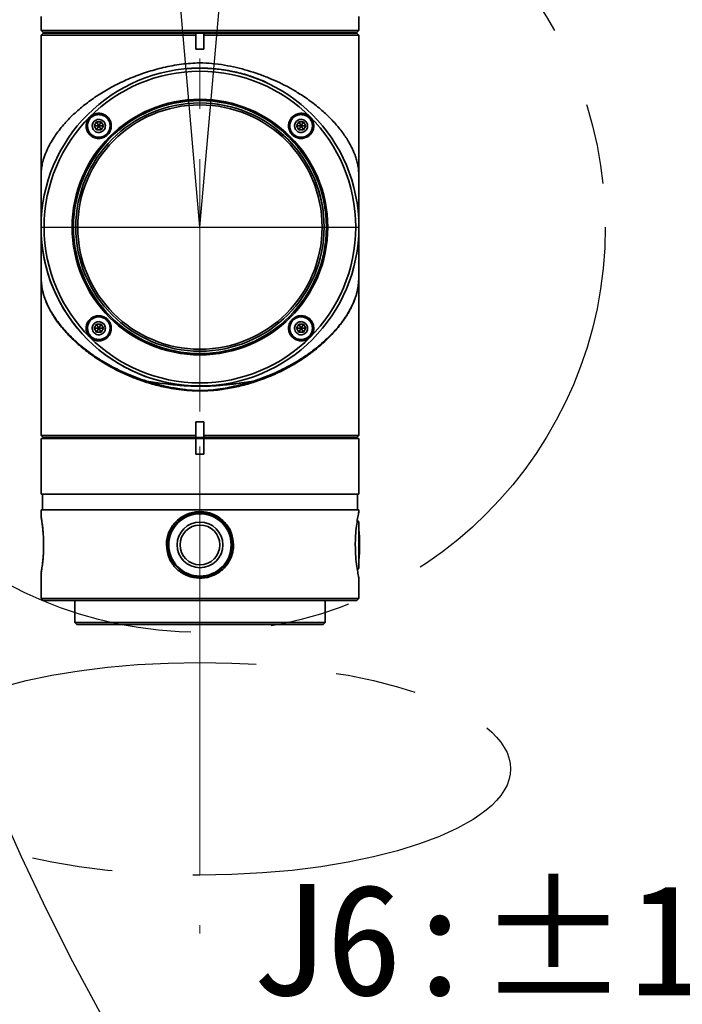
# Model space of a CAD drawing. Header units: millimetres. Extents: x -55 to 731, y 0 to 297.
# Tile 11 of 17: x 234 to 255, y 153 to 184. Entities that reach past the tile are written whole.
import ezdxf

# ---------------------------------------------------------------- set-up
doc = ezdxf.new("R2010")
doc.units = ezdxf.units.MM
doc.linetypes.add('CENTERX2', pattern=[20.32, 12.7, -2.54, 2.54, -2.54])
doc.layers.add('中心线层', color=6, linetype='CENTERX2', lineweight=25)
doc.layers.add('标注层', color=150, linetype='Continuous')
doc.styles.add('SLDTEXTSTYLE0', font='仿宋_GB2312')
doc.dimstyles.new('SLDDIMSTYLE1', dxfattribs={"dimtxt": 3.5, "dimasz": 4, "dimexe": 0, "dimexo": 0.0625, "dimgap": 0.875, "dimtad": 0, "dimtih": 1, "dimtoh": 1, "dimlfac": 8, "dimrnd": 1e-09, "dimzin": 12, "dimdsep": 46, "dimtxsty": 'SLDTEXTSTYLE0', "dimsah": 1, "dimcen": 0, "dimadec": 0, "dimazin": 3, "dimtfac": 1, "dimtdec": 3, "dimtofl": 0, "dimtmove": 0, "dimatfit": 3, "dimfxl": 0, "dimfrac": 2, "dimtolj": 1, "dimtzin": 12, "dimarcsym": 0})

# ---------------------------------------------------------------- blocks, each defined once
blk = doc.blocks.new('_D_3')
at = {"layer": '标注层'}
for p, q in [((359.978, 245.254), (374.01, 259.229)), ((374.01, 259.229), (387.027, 259.229))]:
    blk.add_line(p, q, dxfattribs=at)
blk.add_solid([(359.978, 245.254), (363.165, 247.723), (362.459, 248.431)], dxfattribs=at)
at = {"layer": '标注层', "char_height": 3.5, "attachment_point": 1, "style": 'SLDTEXTSTYLE0'}
for s, insert in [('%%c', (375.01, 263.74)), ('1244', (378.88, 263.74))]:
    blk.add_mtext(s, dxfattribs=dict(at, insert=insert))
blk = doc.blocks.new('SW_NOTE_22')
at = {"layer": '标注层', "color": 0, "insert": (0, 4.512), "char_height": 3.5, "attachment_point": 1, "style": 'SLDTEXTSTYLE0'}
blk.add_mtext('J6:±175°', dxfattribs=at)

msp = doc.modelspace()

# ---------------------------------------------------------------- linework, layer by layer
at = {"color": 7, "linetype": 'Continuous', "lineweight": 35}
for p, q in [((234.8875, 184.2662), (234.8875, 183.8291)), ((244.8844, 183.8291), (244.8844, 184.2662)), ((234.8875, 183.8291), (244.8844, 183.8291)), ((234.8875, 183.8291), (234.9109, 183.8056)), ((234.9109, 183.8056), (234.9499, 183.7666)), ((234.9499, 183.7409), (234.9109, 183.7019)), ((234.9499, 183.7666), (244.822, 183.7666)), ((234.9499, 183.7666), (234.9499, 183.7662)), ((234.9499, 183.7662), (244.822, 183.7662)), ((234.9499, 183.7412), (234.9499, 183.7409)), ((239.7665, 183.7412), (234.9499, 183.7412)), ((239.7665, 183.7409), (234.9499, 183.7409)), ((235.1985, 183.7662), (235.1985, 183.7412)), ((239.7603, 183.7019), (239.7665, 183.7409)), ((239.7665, 183.7409), (239.7665, 183.7412)), ((239.7665, 183.7412), (240.0054, 183.7412)), ((240.0054, 183.7412), (240.0054, 183.7409)), ((244.8235, 183.7412), (240.0054, 183.7412)), ((240.0054, 183.7409), (240.0116, 183.7019)), ((244.8235, 183.7409), (240.0054, 183.7409)), ((244.5735, 183.7412), (244.5735, 183.7662)), ((244.822, 183.7666), (244.861, 183.8056)), ((244.822, 183.7662), (244.822, 183.7666)), ((244.8235, 183.7409), (244.8235, 183.7412)), ((244.886, 183.6784), (244.8235, 183.7409)), ((244.861, 183.8056), (244.8844, 183.8291)), ((234.9109, 183.7019), (234.8875, 183.6784)), ((234.8875, 183.6784), (234.8875, 183.2412)), ((239.7603, 183.6784), (234.8875, 183.6784)), ((239.7603, 183.6784), (239.7603, 183.7019)), ((239.7603, 183.7019), (239.7603, 183.2412)), ((239.7603, 183.2412), (239.7603, 183.6784)), ((240.0116, 183.7019), (240.0116, 183.6784)), ((240.0116, 183.2412), (240.0116, 183.7019)), ((240.0116, 183.6784), (240.0116, 183.2412)), ((244.886, 183.6784), (240.0116, 183.6784)), ((244.886, 177.6412), (244.886, 183.6784)), ((234.8875, 183.3361), (234.8859, 183.3162)), ((234.8859, 183.3162), (234.8859, 183.2412)), ((234.886, 183.2412), (234.886, 177.9181)), ((234.8875, 183.2412), (234.886, 183.2412)), ((239.7603, 183.2412), (240.0116, 183.2412)), ((236.6318, 180.9482), (236.5596, 180.8232)), ((236.7761, 180.9482), (236.6318, 180.9482)), ((236.6318, 180.9482), (236.704, 180.8232)), ((236.7761, 180.9482), (236.704, 180.8232)), ((236.8483, 180.8232), (236.7761, 180.9482)), ((242.9958, 180.9482), (242.9236, 180.8232)), ((243.1401, 180.9482), (242.9958, 180.9482)), ((242.9958, 180.9482), (243.0679, 180.8232)), ((243.1401, 180.9482), (243.0679, 180.8232)), ((243.2123, 180.8232), (243.1401, 180.9482)), ((236.5596, 180.8232), (236.6318, 180.6982)), ((236.5596, 180.8232), (236.704, 180.8232)), ((236.704, 180.8232), (236.6318, 180.6982)), ((236.6318, 180.6982), (236.7761, 180.6982)), ((236.7761, 180.6982), (236.704, 180.8232)), ((236.8483, 180.8232), (236.704, 180.8232)), ((236.7761, 180.6982), (236.8483, 180.8232)), ((242.9236, 180.8232), (242.9958, 180.6982)), ((242.9236, 180.8232), (243.0679, 180.8232)), ((243.0679, 180.8232), (242.9958, 180.6982)), ((242.9958, 180.6982), (243.1401, 180.6982)), ((243.1401, 180.6982), (243.0679, 180.8232)), ((243.2123, 180.8232), (243.0679, 180.8232)), ((243.1401, 180.6982), (243.2123, 180.8232)), ((244.8852, 178.8498), (244.8851, 178.7324)), ((234.8873, 178.5374), (234.8873, 178.5372)), ((234.8873, 178.5163), (234.8873, 177.8736)), ((244.8846, 178.5374), (244.8846, 178.5372)), ((244.8846, 177.9267), (244.8846, 178.5374)), ((234.8873, 176.7453), (234.8873, 177.527)), ((234.8873, 177.5258), (234.8873, 176.7451)), ((244.8846, 177.7579), (244.8846, 177.7555)), ((244.8846, 176.7451), (244.8846, 177.5257)), ((244.8859, 171.0791), (244.8859, 177.6368)), ((234.8859, 177.1991), (234.8859, 171.0791)), ((234.8868, 176.5501), (234.8869, 176.5814)), ((234.8873, 176.7451), (234.8873, 176.7453)), ((244.8846, 176.7451), (244.8846, 176.7453)), ((234.8867, 176.4327), (234.8868, 176.5501)), ((244.8851, 176.546), (244.8852, 176.4323)), ((236.6318, 174.5843), (236.5596, 174.4593)), ((236.5596, 174.4593), (236.6318, 174.3343)), ((236.5596, 174.4593), (236.704, 174.4593)), ((236.7761, 174.5843), (236.6318, 174.5843)), ((236.6318, 174.5843), (236.704, 174.4593)), ((236.704, 174.4593), (236.6318, 174.3343)), ((236.7761, 174.5843), (236.704, 174.4593)), ((236.7761, 174.3343), (236.704, 174.4593)), ((236.8483, 174.4593), (236.704, 174.4593)), ((236.8483, 174.4593), (236.7761, 174.5843)), ((236.7761, 174.3343), (236.8483, 174.4593)), ((242.9958, 174.5843), (242.9236, 174.4593)), ((242.9236, 174.4593), (242.9958, 174.3343)), ((242.9236, 174.4593), (243.0679, 174.4593)), ((243.1401, 174.5843), (242.9958, 174.5843)), ((242.9958, 174.5843), (243.0679, 174.4593)), ((243.0679, 174.4593), (242.9958, 174.3343)), ((243.1401, 174.5843), (243.0679, 174.4593)), ((243.1401, 174.3343), (243.0679, 174.4593)), ((243.2123, 174.4593), (243.0679, 174.4593)), ((243.2123, 174.4593), (243.1401, 174.5843)), ((243.1401, 174.3343), (243.2123, 174.4593)), ((236.6318, 174.3343), (236.7761, 174.3343)), ((242.9958, 174.3343), (243.1401, 174.3343)), ((240.0116, 171.5162), (239.7603, 171.5162)), ((239.7603, 171.0791), (239.7603, 171.5162)), ((240.0116, 171.5162), (240.0116, 171.0791)), ((234.8859, 171.0791), (234.9484, 171.0166)), ((234.8859, 171.0791), (239.7603, 171.0791)), ((234.9484, 171.0166), (234.9484, 171.0162)), ((234.9484, 171.0166), (239.7665, 171.0166)), ((239.7665, 171.0162), (234.9484, 171.0162)), ((235.1984, 171.0162), (235.1984, 170.9912)), ((239.7603, 171.0556), (239.7603, 171.0791)), ((239.7665, 171.0166), (239.7603, 171.0556)), ((239.7665, 171.0162), (239.7665, 171.0166)), ((240.0054, 171.0162), (239.7665, 171.0162)), ((240.0116, 171.0556), (240.0054, 171.0166)), ((240.0054, 171.0166), (244.8234, 171.0166)), ((240.0054, 171.0166), (240.0054, 171.0162)), ((240.0054, 171.0162), (244.8234, 171.0162)), ((240.0116, 171.0791), (244.8859, 171.0791)), ((240.0116, 171.0791), (240.0116, 171.0556)), ((244.5734, 170.9912), (244.5734, 171.0162)), ((244.8234, 171.0166), (244.8859, 171.0791)), ((244.8234, 171.0162), (244.8234, 171.0166)), ((234.8859, 170.9912), (234.8859, 169.2412)), ((239.7612, 170.9912), (234.8859, 170.9912)), ((239.7612, 170.4912), (239.7612, 170.9912)), ((240.0112, 170.9912), (239.7612, 170.9912)), ((240.0112, 170.9912), (240.0112, 170.4912)), ((244.8859, 170.9912), (240.0112, 170.9912)), ((244.8859, 169.2412), (244.8859, 170.9912)), ((240.0112, 170.4912), (239.7612, 170.4912)), ((234.8859, 169.2412), (244.8859, 169.2412)), ((234.9297, 169.2412), (234.9297, 168.7412)), ((244.8422, 168.7412), (244.8422, 169.2412)), ((234.8859, 168.7412), (234.8859, 168.537)), ((234.8859, 168.7412), (244.8859, 168.7412)), ((239.8862, 168.6225), (239.8862, 168.6225)), ((244.8859, 168.6737), (244.8859, 168.7412)), ((244.8813, 168.36), (244.837, 168.4221)), ((238.88, 167.6423), (238.8284, 167.6424)), ((238.88, 167.6412), (238.88, 167.6423)), ((240.9441, 167.6412), (240.8925, 167.6412)), ((234.8859, 166.7457), (234.8859, 165.9537)), ((244.8373, 166.8609), (244.8813, 166.9225)), ((239.8862, 166.66), (239.8862, 166.66)), ((244.8859, 165.9537), (244.8859, 166.6089)), ((234.8859, 165.9537), (234.9484, 165.8912)), ((234.8859, 165.9537), (244.8859, 165.9537)), ((234.9484, 165.8912), (237.3802, 165.8912)), ((235.9485, 165.8912), (235.9485, 165.2037)), ((237.3802, 165.8912), (244.8234, 165.8912)), ((243.8234, 165.2037), (243.8234, 165.8912)), ((244.8234, 165.8912), (244.8859, 165.9537)), ((235.9485, 165.2037), (236.0109, 165.1412)), ((235.9485, 165.2037), (237.8877, 165.2037)), ((243.7609, 165.1412), (236.0109, 165.1412)), ((237.8877, 165.2037), (243.8234, 165.2037)), ((243.7609, 165.1412), (243.8234, 165.2037))]:
    msp.add_line(p, q, dxfattribs=at)
at = {"color": 8, "linetype": 'Continuous', "lineweight": 35}
for p, q in [((234.8875, 183.3162), (234.8859, 183.3162)), ((244.8846, 177.5269), (244.8846, 176.7453))]:
    msp.add_line(p, q, dxfattribs=at)
at = {"color": 7, "linetype": 'Continuous', "lineweight": 35, "flags": 128}
msp.add_lwpolyline([(244.8813, 166.9225), (244.8813, 166.9352), (244.8814, 166.9909), (244.8814, 167.0874), (244.8814, 167.2188), (244.8814, 167.3767), (244.8814, 167.5512), (244.8814, 167.7313), (244.8814, 167.9058), (244.8814, 168.0637), (244.8814, 168.1951), (244.8814, 168.2916), (244.8813, 168.3473), (244.8813, 168.36)], dxfattribs=at)
at = {"color": 7, "linetype": 'Continuous', "lineweight": 35}
for centre, radius in [((239.8859, 177.6412), 5), ((239.8859, 177.6412), 4.9024), ((239.8859, 177.6412), 4.0205), ((239.8859, 177.6412), 3.9791), ((239.8859, 177.6412), 3.9063), ((239.8859, 177.6412), 3.8438), ((239.8862, 167.6412), 0.9813), ((239.8862, 167.6412), 0.7188), ((239.8862, 167.6412), 0.6247)]:
    msp.add_circle(centre, radius, dxfattribs=at)
for centre, radius, start, end in [((239.8859, 177.6412), 5, 90, 179.99995), ((239.8859, 177.6412), 3.9063, 359.99995, 90), ((239.8859, 177.6412), 3.8438, 90, 270), ((243.0679, 180.8232), 0.375, 270, 359.99995), ((239.8859, 177.6412), 5, 179.99995, 270), ((239.8859, 177.6412), 3.9063, 270, 359.99995), ((236.704, 174.4593), 0.375, 270, 359.99995), ((243.0679, 174.4593), 0.375, 270, 359.99995), ((239.8862, 167.6412), 0.9813, 90, 179.97265), ((239.8862, 167.6412), 1.0063, 270, 90), ((239.8862, 167.6412), 0.6247, 90, 270), ((239.9063, 167.6412), 5, 354.26803, 5.73197), ((239.8862, 167.6412), 0.9813, 179.97265, 270)]:
    msp.add_arc(centre, radius, start, end, dxfattribs=at)
for points, knots in [([(239.8859, 182.809), (239.6902, 182.7984), (239.2985, 182.7773), (238.7347, 182.6672), (238.1942, 182.5163), (237.6863, 182.3279), (237.2108, 182.1058), (236.7776, 181.859), (236.3861, 181.5927), (236.0891, 181.3526), (235.8671, 181.148), (235.7056, 180.9839), (235.5547, 180.8137), (235.4182, 180.6419), (235.2891, 180.4585), (235.1847, 180.2869), (235.1066, 180.1372), (235.0548, 180.0245), (235.0115, 179.919), (234.9741, 179.8133), (234.9373, 179.6852), (234.9074, 179.5425), (234.8937, 179.4116), (234.8894, 179.2965), (234.8875, 179.216), (234.8863, 179.0547), (234.8864, 178.8579), (234.8867, 178.6637), (234.8871, 178.5671), (234.8873, 178.5163)], [0, 0, 0, 0, 0.0628988, 0.1258166, 0.1865105, 0.2500166, 0.3125322, 0.3751641, 0.4378504, 0.5004356, 0.5353693, 0.5706245, 0.6052506, 0.6426169, 0.6780348, 0.7195404, 0.7492198, 0.7714017, 0.7902981, 0.8159705, 0.838615, 0.8715996, 0.9057762, 0.9139104, 0.9214925, 0.9371606, 0.968525, 0.9834459, 1, 1, 1, 1]), ([(244.8846, 178.5164), (244.8849, 178.6269), (244.8855, 178.8185), (244.8855, 179.0408), (244.8847, 179.1665), (244.8837, 179.2551), (244.8799, 179.3891), (244.8664, 179.5278), (244.8368, 179.678), (244.7931, 179.8307), (244.7377, 179.9787), (244.6477, 180.1776), (244.5096, 180.4245), (244.2884, 180.734), (244.0266, 181.0315), (243.7679, 181.2774), (243.5469, 181.4625), (243.3621, 181.6041), (243.1755, 181.7355), (242.9546, 181.8787), (242.6953, 182.0299), (242.3938, 182.1847), (242.0763, 182.3272), (241.7419, 182.4562), (241.3899, 182.5697), (241.0302, 182.6653), (240.6535, 182.7398), (240.2703, 182.7949), (240.0101, 182.8044), (239.8859, 182.809)], [0, 0, 0, 0, 0.0359986, 0.0623548, 0.0703254, 0.0780352, 0.0937118, 0.1250438, 0.1563686, 0.187722, 0.2220957, 0.2503067, 0.3129269, 0.3752518, 0.4430077, 0.5001231, 0.53362, 0.5656396, 0.5961877, 0.6252715, 0.6686655, 0.7101663, 0.7498153, 0.7928815, 0.8346303, 0.8751463, 0.9164069, 0.9601345, 1, 1, 1, 1]), ([(239.4365, 182.6189), (239.4733, 182.6235), (239.5488, 182.633), (239.6621, 182.6375), (239.7717, 182.6414), (239.8766, 182.6425), (239.9815, 182.6417), (240.0914, 182.6386), (240.171, 182.6346), (240.2444, 182.63), (240.3607, 182.6217), (240.5359, 182.6032), (240.7369, 182.5731), (240.9401, 182.5353), (241.1641, 182.4829), (241.3609, 182.4283), (241.4726, 182.389), (241.503, 182.3783)], [0, 0, 0, 0, 0.05292748, 0.10836359, 0.15999941, 0.2078783, 0.25633676, 0.30804354, 0.36303976, 0.36908396, 0.41221303, 0.52834642, 0.61940599, 0.70276944, 0.82542225, 0.95259414, 1, 1, 1, 1]), ([(236.4216, 181.1057), (236.4084, 181.0913), (236.3686, 181.0478), (236.3206, 180.9552), (236.2981, 180.8287), (236.3191, 180.6966), (236.3829, 180.5775), (236.484, 180.4851), (236.6115, 180.4317), (236.7499, 180.4246), (236.8795, 180.4638), (236.9677, 180.5276), (237.0338, 180.6042), (237.0825, 180.6958), (237.1048, 180.8221), (237.0843, 180.9538), (237.0206, 181.0734), (236.9191, 181.1662), (236.791, 181.2198), (236.6534, 181.2262), (236.5222, 181.189), (236.4544, 181.1329), (236.4216, 181.1057)], [0, 0, 0, 0, 0.0233084, 0.0703341, 0.1225597, 0.1755303, 0.2295907, 0.28467, 0.3402672, 0.3955342, 0.4496527, 0.5000107, 0.5233189, 0.5703521, 0.6223139, 0.6753913, 0.7298481, 0.7852603, 0.840811, 0.8956871, 0.9494465, 1, 1, 1, 1]), ([(236.9691, 180.5581), (236.9548, 180.545), (236.9117, 180.5057), (236.8211, 180.4605), (236.6999, 180.4414), (236.5757, 180.4634), (236.4635, 180.526), (236.3772, 180.6242), (236.3291, 180.7469), (236.3255, 180.8781), (236.3644, 180.997), (236.4242, 181.0779), (236.4969, 181.1401), (236.5868, 181.1863), (236.7088, 181.2051), (236.8332, 181.1828), (236.9448, 181.1201), (237.0305, 181.0224), (237.0789, 180.9), (237.0822, 180.7689), (237.0447, 180.6481), (236.993, 180.5865), (236.9691, 180.5581)], [0, 0, 0, 0, 0.0243481, 0.0735199, 0.1252764, 0.1783694, 0.2330313, 0.2887438, 0.3445488, 0.3995275, 0.4532065, 0.5000007, 0.5243471, 0.5735116, 0.6255555, 0.6784959, 0.7326844, 0.7880253, 0.8439143, 0.8993656, 0.9534474, 1, 1, 1, 1]), ([(236.704, 181.1795), (236.7288, 181.1779), (236.7936, 181.1739), (236.8928, 181.133), (236.9848, 181.0535), (237.0451, 180.9474), (237.067, 180.8275), (237.048, 180.7071), (236.9901, 180.5998), (236.9001, 180.5177), (236.7993, 180.4749), (236.7068, 180.4641), (236.6143, 180.4738), (236.5151, 180.5131), (236.4232, 180.5931), (236.3628, 180.699), (236.3409, 180.8189), (236.36, 180.9393), (236.4178, 181.0468), (236.5079, 181.1284), (236.6087, 181.1729), (236.6763, 181.1776), (236.704, 181.1795)], [0, 0, 0, 0, 0.0334238, 0.0870987, 0.1407711, 0.1944445, 0.2481187, 0.301792, 0.3554649, 0.4091397, 0.4628134, 0.5000007, 0.5334245, 0.5870962, 0.6407715, 0.6944449, 0.7481186, 0.8017924, 0.8554669, 0.9091392, 0.9628128, 1, 1, 1, 1]), ([(236.704, 181.0295), (236.7272, 181.0272), (236.7735, 181.0226), (236.8353, 180.9871), (236.8822, 180.9347), (236.909, 180.8694), (236.9128, 180.7989), (236.8929, 180.7312), (236.8518, 180.6738), (236.794, 180.6333), (236.7415, 180.6186), (236.6881, 180.6158), (236.6344, 180.6249), (236.5727, 180.6591), (236.5257, 180.7118), (236.4989, 180.7771), (236.4952, 180.8476), (236.515, 180.9153), (236.5562, 180.9727), (236.6139, 181.013), (236.6664, 181.0283), (236.6967, 181.0292), (236.704, 181.0295)], [0, 0, 0, 0, 0.0536863, 0.1073728, 0.161058, 0.2147449, 0.2684315, 0.3221175, 0.3758021, 0.4294908, 0.4831753, 0.5000006, 0.5536867, 0.6073736, 0.6610588, 0.7147457, 0.7684316, 0.8221183, 0.8758063, 0.9294902, 0.9831747, 1, 1, 1, 1]), ([(242.8111, 181.1253), (242.7972, 181.1122), (242.7555, 181.0728), (242.7002, 180.9842), (242.6675, 180.857), (242.6808, 180.7194), (242.7388, 180.5959), (242.8326, 180.5001), (242.9509, 180.4407), (243.0817, 180.4225), (243.1912, 180.4438), (243.2621, 180.4776), (243.3012, 180.503), (243.3347, 180.5293), (243.384, 180.5782), (243.4403, 180.6658), (243.4731, 180.7931), (243.4603, 180.9303), (243.4031, 181.0539), (243.3096, 181.1503), (243.1907, 181.2106), (243.0594, 181.2285), (242.9241, 181.2044), (242.8497, 181.1523), (242.8111, 181.1253)], [0, 0, 0, 0, 0.0232963, 0.0702459, 0.1257895, 0.1806375, 0.2341205, 0.286272, 0.3378401, 0.3898552, 0.4430786, 0.4711419, 0.4855577, 0.5000861, 0.5233807, 0.5703343, 0.6256297, 0.6800574, 0.733331, 0.7856828, 0.8376626, 0.8899123, 0.9429798, 1, 1, 1, 1]), ([(243.3331, 180.5581), (243.3263, 180.5516), (243.3059, 180.5321), (243.2524, 180.493), (243.1596, 180.4526), (243.0337, 180.4422), (242.9078, 180.4761), (242.8023, 180.5487), (242.7279, 180.6498), (242.6902, 180.7684), (242.6925, 180.8936), (242.733, 181.0044), (242.7846, 181.072), (242.8295, 181.1137), (242.8824, 181.153), (242.9752, 181.1935), (243.1008, 181.2043), (243.2265, 181.1711), (243.3323, 181.099), (243.4076, 180.9977), (243.4459, 180.8781), (243.443, 180.7527), (243.4036, 180.6406), (243.3549, 180.5835), (243.3331, 180.5581)], [0, 0, 0, 0, 0.0121649, 0.0364951, 0.0855657, 0.1410955, 0.1954196, 0.2480743, 0.2995321, 0.3508985, 0.4032666, 0.4571978, 0.5005111, 0.5121766, 0.5365067, 0.5855853, 0.6406731, 0.694567, 0.7472083, 0.7990698, 0.8508637, 0.9032934, 0.9568575, 1, 1, 1, 1]), ([(243.0679, 181.1795), (243.0928, 181.1779), (243.1576, 181.1739), (243.2568, 181.133), (243.3487, 181.0535), (243.4091, 180.9474), (243.431, 180.8275), (243.4119, 180.7071), (243.3541, 180.5998), (243.264, 180.5177), (243.1632, 180.4749), (243.0707, 180.4641), (242.9783, 180.4738), (242.8791, 180.5131), (242.7871, 180.5931), (242.7268, 180.699), (242.7049, 180.8189), (242.7239, 180.9393), (242.7818, 181.0468), (242.8718, 181.1284), (242.9726, 181.1729), (243.0403, 181.1776), (243.0679, 181.1795)], [0, 0, 0, 0, 0.0334238, 0.0870973, 0.140771, 0.1944445, 0.2481182, 0.301792, 0.3554657, 0.4091393, 0.462813, 0.5000003, 0.5334241, 0.5870976, 0.6407713, 0.6944448, 0.7481182, 0.8017917, 0.8554654, 0.909139, 0.9628128, 1, 1, 1, 1]), ([(243.0679, 181.0295), (243.0911, 181.0272), (243.1375, 181.0226), (243.1992, 180.9871), (243.2462, 180.9347), (243.273, 180.8693), (243.2767, 180.7989), (243.2569, 180.7311), (243.2157, 180.6738), (243.158, 180.6333), (243.1055, 180.6186), (243.0521, 180.6158), (242.9983, 180.6249), (242.9366, 180.6591), (242.8897, 180.7118), (242.8629, 180.7771), (242.8591, 180.8476), (242.879, 180.9153), (242.9201, 180.9727), (242.9779, 181.013), (243.0304, 181.0283), (243.0607, 181.0292), (243.0679, 181.0295)], [0, 0, 0, 0, 0.0536861, 0.1073724, 0.1610594, 0.214745, 0.2684309, 0.3221175, 0.3758053, 0.4294914, 0.4831757, 0.500001, 0.5536871, 0.6073734, 0.6610604, 0.714746, 0.7684318, 0.8221183, 0.8758044, 0.9294905, 0.9831776, 1, 1, 1, 1]), ([(234.8884, 179.2557), (234.8884, 179.2413), (234.8884, 179.0553), (234.8884, 178.7167), (234.8882, 178.3036), (234.8881, 177.9848), (234.888, 177.87), (234.8879, 177.8132)], [0, 0, 0, 0, 0.0218132, 0.2818454, 0.5287919, 0.7670838, 1, 1, 1, 1]), ([(244.884, 177.7835), (244.8839, 177.8085), (244.8838, 177.8577), (244.8837, 177.9876), (244.8836, 178.1351), (244.8834, 178.3233), (244.8834, 178.5207), (244.8834, 178.7334), (244.8834, 178.9358), (244.8834, 179.1163), (244.8834, 179.2317), (244.8834, 179.2578)], [0, 0, 0, 0, 0.1370624, 0.2699086, 0.3875087, 0.4904719, 0.6529667, 0.7353873, 0.8361478, 0.9629449, 1, 1, 1, 1]), ([(234.8872, 178.5738), (234.8871, 178.6012), (234.887, 178.6303), (234.8869, 178.6597), (234.8869, 178.6614)], [0, 0, 0, 0, 0.9435674, 1, 1, 1, 1]), ([(234.8873, 178.5354), (234.8873, 178.5359), (234.8873, 178.5365), (234.8873, 178.5371), (234.8873, 178.5373), (234.8873, 178.5374)], [0, 0, 0, 0, 0.6025397, 0.8224707, 1, 1, 1, 1]), ([(234.8873, 177.8736), (234.8873, 177.9362), (234.8873, 178.0967), (234.8873, 178.3574), (234.8873, 178.5163)], [0, 0, 0, 0, 0.39014542, 1, 1, 1, 1]), ([(244.8846, 177.7595), (244.8846, 177.8555), (244.8846, 178.0468), (244.8846, 178.3602), (244.8846, 178.5164)], [0, 0, 0, 0, 0.5017736, 1, 1, 1, 1]), ([(244.8846, 177.7579), (244.8846, 177.7581), (244.8846, 177.7584), (244.8846, 177.759), (244.8846, 177.7593), (244.8846, 177.7595)], [0, 0, 0, 0, 0.1837389, 0.4064767, 1, 1, 1, 1]), ([(234.8961, 177.2145), (234.8949, 177.2077), (234.8922, 177.192), (234.8906, 177.0696), (234.8897, 176.8911), (234.8893, 176.6868), (234.889, 176.4902), (234.8889, 176.2856), (234.8889, 176.1433), (234.8889, 176.0832)], [0, 0, 0, 0, 0.1316937, 0.2993346, 0.5045875, 0.6229805, 0.7528436, 0.8954925, 1, 1, 1, 1]), ([(244.883, 176.0788), (244.883, 176.2001), (244.8831, 176.4481), (244.8832, 176.7647), (244.8832, 177.0107), (244.8833, 177.1815), (244.8831, 177.2904), (244.8826, 177.3299), (244.8813, 177.3218), (244.8811, 177.3207)], [0, 0, 0, 0, 0.2077987, 0.4250034, 0.6060844, 0.7527388, 0.8715434, 0.9809444, 1, 1, 1, 1]), ([(234.8873, 176.7471), (234.8871, 176.6685), (234.8866, 176.5111), (234.8867, 176.3097), (234.8877, 176.1555), (234.89, 176.0157), (234.8981, 175.8592), (234.9201, 175.6997), (234.9591, 175.533), (235.017, 175.3587), (235.0932, 175.1823), (235.1977, 174.9821), (235.3247, 174.7795), (235.4766, 174.5752), (235.635, 174.3874), (235.8046, 174.2081), (235.9904, 174.0326), (236.1763, 173.8739), (236.3591, 173.7317), (236.5356, 173.6055), (236.7471, 173.4656), (236.993, 173.3184), (237.2836, 173.165), (237.5766, 173.029), (237.8848, 172.9026), (238.1031, 172.8292), (238.2129, 172.7923)], [0, 0, 0, 0, 0.0316065, 0.0632812, 0.0791756, 0.0949646, 0.1263761, 0.1669736, 0.2071683, 0.2517568, 0.3016927, 0.3435648, 0.4056449, 0.4576848, 0.5016723, 0.5522266, 0.5992021, 0.6425957, 0.6824282, 0.7187388, 0.7515768, 0.8067763, 0.8549768, 0.9027461, 0.9510988, 1, 1, 1, 1]), ([(237.9844, 172.8302), (237.8582, 172.8782), (237.5986, 172.977), (237.238, 173.1497), (236.8899, 173.3425), (236.6089, 173.5231), (236.3782, 173.6893), (236.1926, 173.8352), (236.0208, 173.983), (235.8613, 174.1329), (235.7129, 174.285), (235.5903, 174.4235), (235.489, 174.5479), (235.4051, 174.6581), (235.3184, 174.7819), (235.2274, 174.9251), (235.1561, 175.0528), (235.1045, 175.1568), (235.0528, 175.2684), (235.0015, 175.3979), (234.9583, 175.538), (234.9303, 175.6536), (234.9095, 175.7695), (234.8951, 175.9036), (234.8893, 176.0439), (234.8874, 176.1802), (234.8867, 176.3189), (234.8866, 176.5107), (234.887, 176.6612), (234.8873, 176.7453)], [0, 0, 0, 0, 0.0599772, 0.1233952, 0.1847403, 0.2502928, 0.2896229, 0.3313308, 0.3754239, 0.4134964, 0.4546012, 0.4987403, 0.5244011, 0.5535257, 0.5861152, 0.6221689, 0.6664536, 0.6866925, 0.7040608, 0.7549142, 0.7892321, 0.8147269, 0.8445474, 0.8758578, 0.906638, 0.921804, 0.9375569, 0.9651269, 1, 1, 1, 1]), ([(234.8869, 176.5814), (234.8869, 176.5923), (234.8869, 176.6354), (234.8871, 176.678), (234.8872, 176.7098)], [0, 0, 0, 0, 0.2516692, 1, 1, 1, 1]), ([(234.8873, 176.7451), (234.8873, 176.7452), (234.8873, 176.7454), (234.8873, 176.746), (234.8873, 176.7466), (234.8873, 176.7471)], [0, 0, 0, 0, 0.1835817, 0.4064885, 1, 1, 1, 1]), ([(241.559, 172.7922), (241.6575, 172.8252), (241.8718, 172.8968), (242.1822, 173.0229), (242.4866, 173.1641), (242.7816, 173.32), (243.0711, 173.4934), (243.3702, 173.6972), (243.6441, 173.9114), (243.9075, 174.1471), (244.0995, 174.3454), (244.2436, 174.5136), (244.3333, 174.6268), (244.421, 174.7461), (244.5131, 174.8833), (244.5888, 175.0116), (244.6527, 175.1328), (244.7028, 175.2374), (244.7608, 175.3771), (244.8112, 175.5274), (244.8507, 175.6939), (244.8699, 175.8299), (244.8786, 175.951), (244.8822, 176.0419), (244.8842, 176.1472), (244.8852, 176.3026), (244.8853, 176.5071), (244.8848, 176.667), (244.8846, 176.7471)], [0, 0, 0, 0, 0.043852, 0.0953495, 0.1455405, 0.1936705, 0.2488953, 0.3060496, 0.3725661, 0.4285105, 0.497398, 0.5295097, 0.559822, 0.585297, 0.6219207, 0.6656466, 0.6839895, 0.7151646, 0.7463201, 0.7919501, 0.8312538, 0.8718783, 0.8877301, 0.9036869, 0.919703, 0.9356945, 0.9678093, 1, 1, 1, 1]), ([(244.8846, 176.7453), (244.8848, 176.6862), (244.8852, 176.5762), (244.8852, 176.4216), (244.8851, 176.2886), (244.8844, 176.1721), (244.883, 176.0714), (244.88, 175.9807), (244.8753, 175.899), (244.8679, 175.8202), (244.858, 175.7471), (244.8459, 175.6786), (244.8327, 175.6167), (244.8173, 175.5548), (244.7982, 175.4877), (244.7667, 175.3911), (244.7268, 175.2877), (244.6857, 175.1956), (244.6529, 175.1273), (244.6147, 175.052), (244.5605, 174.9539), (244.493, 174.843), (244.4203, 174.7336), (244.3453, 174.6294), (244.271, 174.5331), (244.1541, 174.3903), (243.9885, 174.2081), (243.7488, 173.9781), (243.4883, 173.7594), (243.1607, 173.5184), (242.7689, 173.2736), (242.3002, 173.0292), (241.9573, 172.8961), (241.7874, 172.8302)], [0, 0, 0, 0, 0.0245536, 0.0456369, 0.0634939, 0.0792029, 0.0948603, 0.1095137, 0.1261886, 0.1429343, 0.1613591, 0.1780266, 0.1938909, 0.2085828, 0.2261241, 0.2465153, 0.2848914, 0.3080687, 0.3194581, 0.3388894, 0.3673944, 0.396717, 0.4262149, 0.4536879, 0.4791362, 0.5025598, 0.5673105, 0.6253978, 0.6908817, 0.7515707, 0.8362196, 0.9188762, 1, 1, 1, 1]), ([(244.8847, 176.7098), (244.8848, 176.6778), (244.885, 176.6235), (244.8851, 176.5685), (244.8851, 176.546)], [0, 0, 0, 0, 0.5908406, 1, 1, 1, 1]), ([(236.4018, 174.716), (236.39, 174.7011), (236.3544, 174.656), (236.3124, 174.5604), (236.2984, 174.4302), (236.331, 174.2968), (236.4049, 174.1835), (236.5107, 174.1016), (236.6366, 174.0588), (236.7697, 174.0591), (236.8761, 174.0962), (236.942, 174.1404), (236.973, 174.1678), (236.9899, 174.1849), (237.0107, 174.208), (237.0486, 174.259), (237.0911, 174.354), (237.1045, 174.4847), (237.0715, 174.6183), (236.9969, 174.7314), (236.8913, 174.8124), (236.7662, 174.8549), (236.6341, 174.8542), (236.5032, 174.8113), (236.4363, 174.7485), (236.4018, 174.716)], [0, 0, 0, 0, 0.0232953, 0.070254, 0.1251952, 0.1791272, 0.2319557, 0.2840706, 0.3360867, 0.3886285, 0.4421517, 0.4706678, 0.4853298, 0.4927149, 0.5001143, 0.5234075, 0.5703604, 0.6256746, 0.6799896, 0.7328532, 0.7846338, 0.8362751, 0.8887371, 0.9425593, 1, 1, 1, 1]), ([(236.9691, 174.1941), (236.9552, 174.1814), (236.9133, 174.1432), (236.8229, 174.0969), (236.6986, 174.0767), (236.5704, 174.1011), (236.4595, 174.1657), (236.3771, 174.2618), (236.3308, 174.3785), (236.3247, 174.504), (236.3574, 174.6168), (236.4038, 174.6873), (236.4452, 174.7318), (236.4952, 174.7748), (236.5848, 174.8219), (236.7096, 174.8418), (236.8381, 174.8173), (236.9491, 174.7523), (237.0309, 174.6564), (237.0769, 174.5407), (237.0834, 174.4159), (237.0512, 174.3031), (237.0073, 174.236), (236.979, 174.2042), (236.9724, 174.1975), (236.9691, 174.1941)], [0, 0, 0, 0, 0.0243291, 0.0734058, 0.1287091, 0.1828863, 0.2357606, 0.2877301, 0.3394776, 0.3917236, 0.4450266, 0.4877712, 0.4994867, 0.5238166, 0.572885, 0.6285793, 0.6832408, 0.7362467, 0.7878827, 0.8391653, 0.8912448, 0.9448282, 0.9878331, 0.9939123, 1, 1, 1, 1]), ([(236.704, 174.8155), (236.7288, 174.814), (236.7936, 174.8099), (236.8928, 174.769), (236.9848, 174.6895), (237.0451, 174.5835), (237.067, 174.4636), (237.048, 174.3432), (236.9901, 174.2358), (236.9001, 174.1537), (236.7993, 174.1109), (236.7068, 174.1001), (236.6143, 174.1098), (236.5151, 174.1491), (236.4232, 174.2291), (236.3628, 174.335), (236.3409, 174.455), (236.36, 174.5754), (236.4178, 174.6828), (236.5079, 174.7644), (236.6087, 174.8089), (236.6763, 174.8136), (236.704, 174.8155)], [0, 0, 0, 0, 0.0334238, 0.0870985, 0.1407715, 0.1944448, 0.2481185, 0.3017918, 0.3554651, 0.4091396, 0.4628133, 0.5000004, 0.5334243, 0.5870989, 0.6407714, 0.6944447, 0.7481193, 0.8017926, 0.8554667, 0.9091392, 0.9628128, 1, 1, 1, 1]), ([(242.7904, 174.7368), (242.7773, 174.7224), (242.7375, 174.6789), (242.6896, 174.5865), (242.667, 174.4605), (242.6876, 174.3287), (242.7513, 174.2091), (242.8528, 174.1162), (242.9808, 174.0628), (243.1189, 174.0559), (243.2483, 174.0949), (243.3365, 174.1586), (243.4027, 174.2353), (243.4515, 174.3271), (243.4737, 174.4539), (243.4528, 174.5859), (243.389, 174.705), (243.2879, 174.7973), (243.1602, 174.8509), (243.0224, 174.8575), (242.891, 174.8201), (242.8231, 174.7639), (242.7904, 174.7368)], [0, 0, 0, 0, 0.0233095, 0.0703418, 0.1223042, 0.1753809, 0.2298381, 0.2852521, 0.3408027, 0.3956774, 0.4494355, 0.5000011, 0.5233095, 0.5703354, 0.6225604, 0.6755322, 0.7295911, 0.7846724, 0.8402682, 0.895535, 0.9496546, 1, 1, 1, 1]), ([(243.3331, 174.1941), (243.3188, 174.1811), (243.2756, 174.1418), (243.1848, 174.0964), (243.0631, 174.0774), (242.9387, 174.0998), (242.8271, 174.1624), (242.7414, 174.2601), (242.6931, 174.3824), (242.6893, 174.5139), (242.7284, 174.6331), (242.7883, 174.714), (242.8608, 174.7761), (242.9505, 174.8222), (243.072, 174.841), (243.1962, 174.8192), (243.3084, 174.7565), (243.3946, 174.6583), (243.4429, 174.5356), (243.4461, 174.4048), (243.4087, 174.2842), (243.3571, 174.2227), (243.3331, 174.1941)], [0, 0, 0, 0, 0.0243466, 0.0735112, 0.1255552, 0.1784942, 0.2326841, 0.2880251, 0.3439137, 0.3993654, 0.4534478, 0.4999876, 0.5243355, 0.5735088, 0.6252644, 0.6783567, 0.7330184, 0.7887309, 0.8445352, 0.8995146, 0.9531947, 1, 1, 1, 1]), ([(243.0679, 174.8155), (243.0928, 174.814), (243.1576, 174.8099), (243.2568, 174.769), (243.3487, 174.6895), (243.4091, 174.5835), (243.431, 174.4636), (243.4119, 174.3432), (243.3541, 174.2358), (243.264, 174.1537), (243.1632, 174.1109), (243.0707, 174.1001), (242.9783, 174.1098), (242.8791, 174.1491), (242.7871, 174.2291), (242.7268, 174.335), (242.7049, 174.455), (242.7239, 174.5754), (242.7818, 174.6828), (242.8718, 174.7644), (242.9726, 174.8089), (243.0403, 174.8136), (243.0679, 174.8155)], [0, 0, 0, 0, 0.0334238, 0.0870973, 0.140771, 0.1944444, 0.2481179, 0.3017918, 0.3554652, 0.409139, 0.4628124, 0.4999997, 0.5334236, 0.587097, 0.6407708, 0.6944442, 0.7481179, 0.8017921, 0.8554655, 0.9091393, 0.9628128, 1, 1, 1, 1]), ([(236.704, 174.6655), (236.7272, 174.6632), (236.7735, 174.6587), (236.8353, 174.6231), (236.8822, 174.5708), (236.909, 174.5054), (236.9128, 174.4349), (236.8929, 174.3672), (236.8518, 174.3098), (236.794, 174.2693), (236.7415, 174.2546), (236.6881, 174.2518), (236.6344, 174.2609), (236.5727, 174.2951), (236.5257, 174.3478), (236.4989, 174.4131), (236.4952, 174.4836), (236.515, 174.5513), (236.5561, 174.6087), (236.6139, 174.6491), (236.6664, 174.6643), (236.6967, 174.6653), (236.704, 174.6655)], [0, 0, 0, 0, 0.0536862, 0.1073726, 0.1610573, 0.2147441, 0.26843, 0.3221166, 0.3758017, 0.4294899, 0.4831746, 0.4999998, 0.553686, 0.6073725, 0.6610582, 0.714745, 0.7684309, 0.8221175, 0.8758015, 0.9294905, 0.9831747, 1, 1, 1, 1]), ([(243.0679, 174.6655), (243.0911, 174.6632), (243.1375, 174.6587), (243.1992, 174.6231), (243.2462, 174.5708), (243.273, 174.5054), (243.2767, 174.4349), (243.2569, 174.3672), (243.2157, 174.3098), (243.158, 174.2693), (243.1055, 174.2546), (243.0521, 174.2518), (242.9983, 174.2609), (242.9366, 174.2951), (242.8897, 174.3478), (242.8629, 174.4131), (242.8591, 174.4836), (242.879, 174.5513), (242.9201, 174.6087), (242.9779, 174.6491), (243.0304, 174.6643), (243.0607, 174.6653), (243.0679, 174.6655)], [0, 0, 0, 0, 0.0536861, 0.1073724, 0.16106, 0.2147442, 0.2684314, 0.322118, 0.3758035, 0.4294892, 0.4831765, 0.4999989, 0.553685, 0.6073713, 0.6610578, 0.7147434, 0.7684308, 0.8221173, 0.8758045, 0.9294902, 0.9831748, 1, 1, 1, 1]), ([(239.8859, 172.483), (239.777, 172.4854), (239.5554, 172.4902), (239.2244, 172.5249), (238.849, 172.585), (238.4293, 172.6816), (238.1353, 172.7798), (237.9844, 172.8302)], [0, 0, 0, 0, 0.1642903, 0.3342242, 0.5035222, 0.7452409, 1, 1, 1, 1]), ([(237.9844, 172.8302), (238.0225, 172.8239), (238.0944, 172.812), (238.1694, 172.7995), (238.2072, 172.7932), (238.2114, 172.7925), (238.2125, 172.7923), (238.2128, 172.7923), (238.2128, 172.7923), (238.2129, 172.7923), (238.2129, 172.7923)], [0, 0, 0, 0, 0.499955, 0.9434497, 0.985453, 0.9961505, 0.9989248, 0.9996737, 0.9999659, 1, 1, 1, 1]), ([(241.559, 172.7922), (241.5144, 172.785), (241.4257, 172.7705), (241.2918, 172.7503), (241.1619, 172.7318), (241.0306, 172.7146), (240.8926, 172.6977), (240.7364, 172.6804), (240.5883, 172.6663), (240.4464, 172.6548), (240.3149, 172.646), (240.1733, 172.6388), (240.0294, 172.6343), (239.8398, 172.6323), (239.6024, 172.6373), (239.3162, 172.6543), (239.0276, 172.6804), (238.7482, 172.713), (238.4753, 172.7501), (238.3023, 172.7779), (238.2129, 172.7923)], [0, 0, 0, 0, 0.0420291, 0.0835932, 0.1246694, 0.162003, 0.2037776, 0.2499251, 0.3025632, 0.3356282, 0.3751692, 0.4178755, 0.4588087, 0.4996661, 0.5814159, 0.6635031, 0.7493608, 0.8374227, 0.9159973, 1, 1, 1, 1]), ([(238.2129, 172.7923), (238.3036, 172.7644), (238.475, 172.7117), (238.7487, 172.6419), (238.9528, 172.5983), (239.0924, 172.5734), (239.1496, 172.5639), (239.2017, 172.5557), (239.29, 172.5425), (239.3763, 172.5312), (239.4514, 172.5227), (239.5041, 172.517), (239.5795, 172.51), (239.6854, 172.5027), (239.7892, 172.4984), (239.941, 172.4961), (240.162, 172.505), (240.4504, 172.5357), (240.7491, 172.5834), (241.0247, 172.6424), (241.2957, 172.7113), (241.4665, 172.7638), (241.559, 172.7922)], [0, 0, 0, 0, 0.0860811, 0.1625756, 0.2512968, 0.2697497, 0.2866401, 0.3019812, 0.3157787, 0.3643913, 0.3775391, 0.3813332, 0.4103625, 0.4431933, 0.4731193, 0.5001701, 0.5743987, 0.6640964, 0.7512888, 0.8380121, 0.912215, 1, 1, 1, 1]), ([(241.7874, 172.8302), (241.6366, 172.7798), (241.3428, 172.6815), (240.8706, 172.5737), (240.3863, 172.4993), (240.0522, 172.4884), (239.8859, 172.483)], [0, 0, 0, 0, 0.2546531, 0.4962608, 0.7494168, 1, 1, 1, 1]), ([(241.559, 172.7922), (241.559, 172.7923), (241.559, 172.7923), (241.5591, 172.7923), (241.5594, 172.7923), (241.5605, 172.7925), (241.5645, 172.7932), (241.5805, 172.7959), (241.6175, 172.802), (241.6894, 172.814), (241.7493, 172.8239), (241.7874, 172.8302)], [0, 0, 0, 0, 0.0001279, 0.0003294, 0.0010784, 0.0038149, 0.014157, 0.0544699, 0.2135161, 0.5001942, 1, 1, 1, 1]), ([(234.8864, 168.537), (234.8863, 168.5378), (234.8858, 168.5407), (234.8894, 168.5209), (234.8994, 168.4637), (234.9166, 168.3573), (234.935, 168.2146), (234.948, 168.0915), (234.9587, 167.9537), (234.9665, 167.8024), (234.9676, 167.6956), (234.9681, 167.6412)], [0, 0, 0, 0, 0.0362007, 0.1407017, 0.2451991, 0.4563872, 0.5626597, 0.66866, 0.7737318, 0.8849981, 1, 1, 1, 1]), ([(238.8284, 167.6424), (238.8306, 167.6922), (238.8373, 167.8424), (238.9173, 168.0997), (239.107, 168.3776), (239.3935, 168.59), (239.7382, 168.698), (240.0992, 168.6866), (240.4353, 168.5591), (240.709, 168.329), (240.9046, 168.0128), (240.9307, 167.767), (240.9441, 167.6412)], [0, 0, 0, 0, 0.0452672, 0.1365507, 0.2409091, 0.3480352, 0.4564756, 0.5637956, 0.6702833, 0.7778012, 0.8862472, 1, 1, 1, 1]), ([(238.88, 167.6423), (238.8823, 167.6921), (238.8892, 167.8425), (238.9705, 168.0959), (239.1595, 168.3645), (239.4383, 168.5639), (239.769, 168.66), (240.1098, 168.6414), (240.4237, 168.514), (240.6781, 168.2909), (240.857, 167.9896), (240.8806, 167.7582), (240.8925, 167.6412)], [0, 0, 0, 0, 0.0473353, 0.1428436, 0.2485484, 0.3564308, 0.4643703, 0.570102, 0.6748003, 0.7811262, 0.8893458, 1, 1, 1, 1]), ([(244.7728, 167.6424), (244.7733, 167.6922), (244.7748, 167.8424), (244.7918, 168.0994), (244.8272, 168.3788), (244.8642, 168.5854), (244.8863, 168.6894), (244.8837, 168.6772), (244.8829, 168.6737)], [0, 0, 0, 0, 0.0905276, 0.2730818, 0.4817828, 0.6960202, 0.9128847, 1, 1, 1, 1]), ([(234.9681, 167.6412), (234.968, 167.6209), (234.9678, 167.5597), (234.9652, 167.4584), (234.9589, 167.3317), (234.9491, 167.2037), (234.932, 167.0378), (234.9128, 166.902), (234.8977, 166.8092), (234.8898, 166.764), (234.8859, 166.7425), (234.8864, 166.7449), (234.8865, 166.7457)], [0, 0, 0, 0, 0.0431719, 0.1296735, 0.2161721, 0.3214649, 0.4267503, 0.6395504, 0.7460736, 0.8514756, 0.9563315, 1, 1, 1, 1]), ([(240.9441, 167.6412), (240.9419, 167.5915), (240.9354, 167.4412), (240.8557, 167.1839), (240.6663, 166.9058), (240.3802, 166.6931), (240.0356, 166.5847), (239.6745, 166.5956), (239.3383, 166.7227), (239.0643, 166.9526), (238.8679, 167.2692), (238.8418, 167.5158), (238.8284, 167.6424)], [0, 0, 0, 0, 0.0452276, 0.1364313, 0.240711, 0.3477555, 0.456124, 0.5633777, 0.6697906, 0.7772365, 0.8856106, 1, 1, 1, 1]), ([(240.8925, 167.6412), (240.8902, 167.5914), (240.8835, 167.4411), (240.8025, 167.1877), (240.6139, 166.9189), (240.3353, 166.7191), (240.0047, 166.6226), (239.6638, 166.6409), (239.3498, 166.7679), (239.0952, 166.9907), (238.9157, 167.292), (238.892, 167.5239), (238.88, 167.6412)], [0, 0, 0, 0, 0.0473095, 0.1427645, 0.248426, 0.3562656, 0.4641764, 0.5698798, 0.6745422, 0.7808252, 0.8890042, 1, 1, 1, 1]), ([(244.8829, 166.6089), (244.8832, 166.6073), (244.8841, 166.603), (244.8584, 166.726), (244.8201, 166.9517), (244.7816, 167.2694), (244.7758, 167.5158), (244.7728, 167.6424)], [0, 0, 0, 0, 0.126372, 0.339292, 0.5542779, 0.7711217, 1, 1, 1, 1]), ([(234.8858, 166.7426), (234.8894, 166.7455), (234.8967, 166.7514), (234.904, 166.7572), (234.9076, 166.7601)], [0, 0, 0, 0, 0.500104, 1, 1, 1, 1])]:
    msp.add_open_spline(points, degree=3, knots=knots, dxfattribs=at)
at = {"color": 8, "linetype": 'Continuous', "lineweight": 35}
for points, knots in [([(241.503, 182.3783), (241.5501, 182.3624), (241.6753, 182.3201), (241.8267, 182.2597), (241.9281, 182.2118), (241.9565, 182.1984)], [0, 0, 0, 0, 0.3029775, 0.8049297, 1, 1, 1, 1]), ([(234.887, 178.6273), (234.8869, 178.6507), (234.8867, 178.7208), (234.8867, 178.8418), (234.8869, 178.9819), (234.8872, 179.0992), (234.8884, 179.1578), (234.8889, 179.1788)], [0, 0, 0, 0, 0.1254042, 0.3747651, 0.6399472, 0.8707573, 1, 1, 1, 1]), ([(244.8837, 179.1469), (244.8839, 179.132), (244.8847, 179.0829), (244.8851, 178.9624), (244.8853, 178.8384), (244.8851, 178.7537), (244.8851, 178.7356)], [0, 0, 0, 0, 0.1193427, 0.3921434, 0.8702042, 1, 1, 1, 1]), ([(234.8869, 178.6614), (234.8869, 178.6611), (234.8869, 178.6496), (234.887, 178.6383), (234.887, 178.6273)], [0, 0, 0, 0, 0.02869, 1, 1, 1, 1]), ([(244.8824, 177.8268), (244.8823, 177.8314), (244.8816, 177.8525), (244.88, 177.8846), (244.8787, 177.9097)], [0, 0, 0, 0, 0.2186637, 1, 1, 1, 1]), ([(244.8839, 177.7835), (244.8839, 177.7828), (244.8844, 177.7688), (244.8847, 177.7531), (244.8851, 177.7363), (244.8852, 177.7291), (244.8852, 177.7308), (244.885, 177.7403), (244.8848, 177.753), (244.8846, 177.7595)], [0, 0, 0, 0, 0.0079112, 0.1480049, 0.2769206, 0.4264332, 0.5981675, 0.7927987, 1, 1, 1, 1]), ([(244.8846, 177.7555), (244.8848, 177.7477), (244.8851, 177.7332), (244.8852, 177.726), (244.8852, 177.7314), (244.8846, 177.7561), (244.8844, 177.7662)], [0, 0, 0, 0, 0.290508, 0.5438137, 0.8131891, 1, 1, 1, 1])]:
    msp.add_open_spline(points, degree=3, knots=knots, dxfattribs=at)
at = {"layer": '中心线层', "linetype": 'CENTERX2', "lineweight": 18, "ltscale": 0.625}
for p, q in [((239.8859, 171.8357), (239.8859, 203.9108)), ((239.8859, 170.7412), (239.8859, 165.9537)), ((239.8859, 165.9537), (239.8859, 165.8912)), ((239.8859, 165.2037), (239.8859, 165.8912)), ((239.8859, 165.2037), (239.8859, 155.4195))]:
    msp.add_line(p, q, dxfattribs=at)
at = {"layer": '中心线层', "linetype": 'CENTERX2'}
for p, q in [((239.8859, 177.6412), (238.7747, 190.343)), ((239.8859, 177.6412), (240.9972, 190.343)), ((234.8859, 177.6412), (244.8859, 177.6412))]:
    msp.add_line(p, q, dxfattribs=at)
msp.add_circle((239.8859, 177.6412), 12.7503, dxfattribs=at)
msp.add_arc((304.8859, 190.3912), 77.75, 95, 85, dxfattribs=at)
msp.add_ellipse((239.8859, 160.5966), major_axis=(-9.773, 0), ratio=0.3422855, dxfattribs=at)

# ---------------------------------------------------------------- block references
at = {"layer": '标注层'}
msp.add_blockref('SW_NOTE_22', (241.4797, 152.4605), dxfattribs=at)

# ---------------------------------------------------------------- dimensions: what is measured, and where the dimension line sits
dim = msp.add_diameter_dim_2p(p1=(249.7942, 135.5281), p2=(359.9777, 245.2544), dimstyle='SLDDIMSTYLE1', dxfattribs=at)
dim.commit()
dim.dimension.update_dxf_attribs({"geometry": '_D_3', "text_midpoint": (381.0188, 261.5523), "dimtype": 163})

doc.saveas('drawing.dxf')
